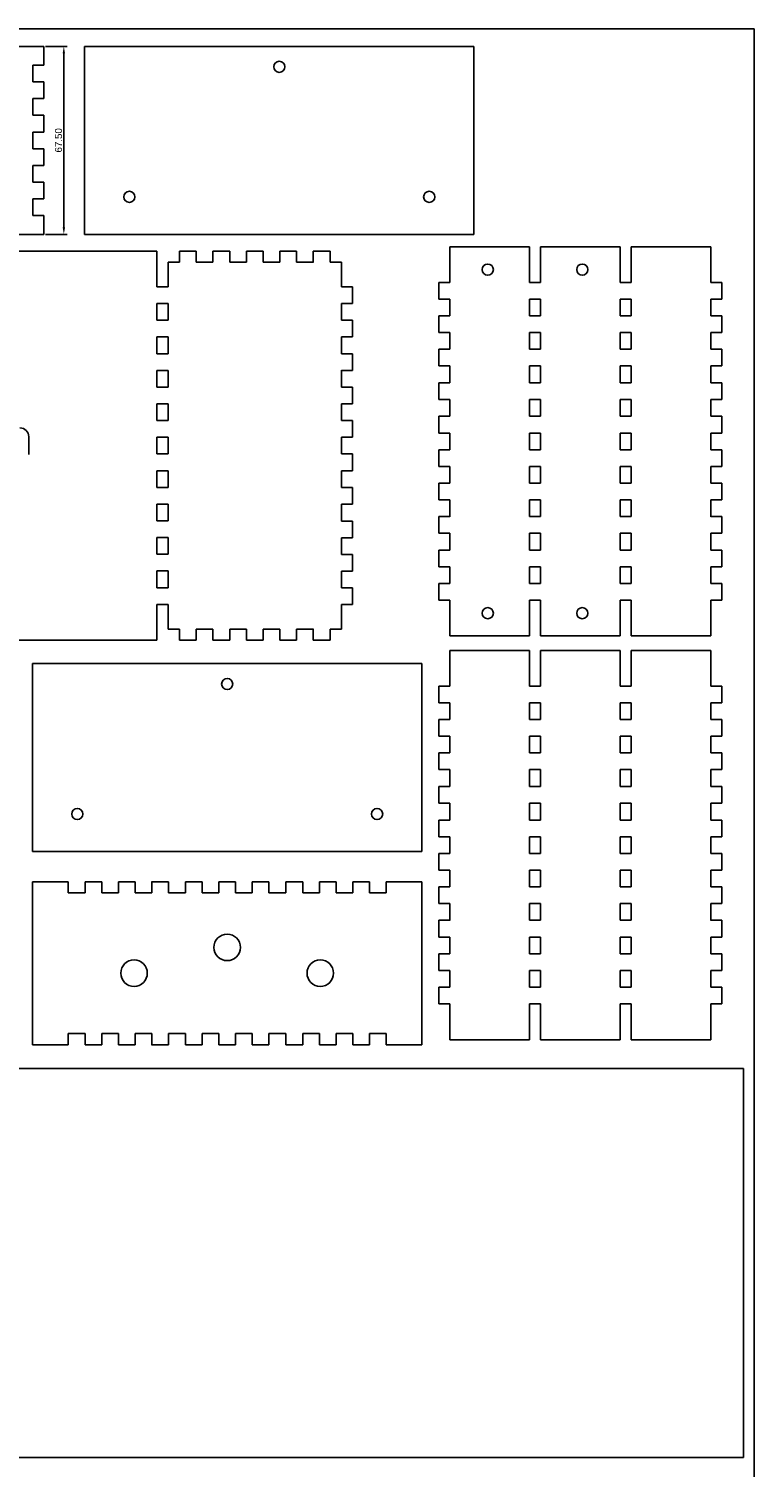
# Model space of a CAD drawing. Extents: x -1616 to -909, y -1826 to -744.
# Tile 4 of 4: x -1170 to -909, y -1260 to -744. Entities that reach past the tile are written whole.
import ezdxf

# ---------------------------------------------------------------- set-up
doc = ezdxf.new("R2010")
doc.units = 0
doc.layers.get('DEFPOINTS').update_dxf_attribs({"linetype": 'CONTINUOUS'})
doc.layers.add('DEFAULT', color=7, linetype='CONTINUOUS')
doc.layers.add('MAKE2D$VISIBLE$LINES', color=7, linetype='CONTINUOUS')
doc.styles.add('ARIAL', font='arial.ttf')
doc.dimstyles.new('ISO-25', dxfattribs={"dimtxt": 2.5, "dimasz": 2.5, "dimexe": 1.25, "dimexo": 0.625, "dimtad": 1, "dimtoh": 1, "dimzin": 1, "dimcen": 2.5, "dimazin": 3, "dimtfac": 1, "dimtix": 1, "dimtmove": 0, "dimatfit": 3})

# ---------------------------------------------------------------- blocks, each defined once
blk = doc.blocks.new('*D1')
at = {"layer": 'DEFAULT', "color": 0}
for p, q in [((-1163.71, -750.1), (-1155.93, -750.1)), ((-1157.18, -752.6), (-1157.18, -815.1)), ((-1163.71, -817.6), (-1155.93, -817.6))]:
    blk.add_line(p, q, dxfattribs=at)
for points in [[(-1156.76, -752.6), (-1157.6, -752.6), (-1157.18, -750.1)], [(-1157.6, -815.1), (-1156.76, -815.1), (-1157.18, -817.6)]]:
    blk.add_solid(points, dxfattribs=at)
at = {"layer": 'DEFPOINTS', "color": 0}
for p in [(-1164.34, -750.1), (-1164.34, -817.6), (-1157.18, -817.6)]:
    blk.add_point(p, dxfattribs=at)
at = {"layer": 'DEFAULT', "color": 0, "linetype": 'CONTINUOUS', "style": 'ARIAL'}
blk.add_text('67.50', height=2.5, rotation=90, dxfattribs=at).set_placement((-1157.85, -788.2))

msp = doc.modelspace()

# ---------------------------------------------------------------- linework, layer by layer
at = {"layer": 'DEFAULT'}
for p, q in [((-909.446, -743.783), (-1616.196, -743.783)), ((-909.446, -1826.255), (-909.446, -743.783)), ((-1164.338, -750.104), (-1164.338, -756.854)), ((-1149.721, -750.104), (-1149.721, -817.604)), ((-1010.021, -750.104), (-1149.721, -750.104)), ((-1010.021, -817.604), (-1010.021, -750.104)), ((-1164.338, -756.854), (-1168.338, -756.854)), ((-1168.338, -756.854), (-1168.338, -762.854)), ((-1168.338, -762.854), (-1164.338, -762.854)), ((-1164.338, -762.854), (-1164.338, -768.854)), ((-1164.338, -768.854), (-1168.338, -768.854)), ((-1168.338, -768.854), (-1168.338, -774.854)), ((-1168.338, -774.854), (-1164.338, -774.854)), ((-1164.338, -774.854), (-1164.338, -780.854)), ((-1164.338, -780.854), (-1168.338, -780.854)), ((-1168.338, -780.854), (-1168.338, -786.854)), ((-1168.338, -786.854), (-1164.338, -786.854)), ((-1164.338, -786.854), (-1164.338, -792.854)), ((-1164.338, -792.854), (-1168.338, -792.854)), ((-1168.338, -792.854), (-1168.338, -798.854)), ((-1168.338, -798.854), (-1164.338, -798.854)), ((-1164.338, -798.854), (-1164.338, -804.854)), ((-1164.338, -804.854), (-1168.338, -804.854)), ((-1168.338, -804.854), (-1168.338, -810.854)), ((-1168.338, -810.854), (-1164.338, -810.854)), ((-1149.721, -817.604), (-1010.021, -817.604)), ((-1123.763, -823.574), (-1123.763, -836.424)), ((-1115.663, -823.574), (-1115.663, -827.574)), ((-1109.663, -823.574), (-1115.663, -823.574)), ((-1109.663, -827.574), (-1109.663, -823.574)), ((-1103.663, -823.574), (-1103.663, -827.574)), ((-1097.663, -823.574), (-1103.663, -823.574)), ((-1097.663, -827.574), (-1097.663, -823.574)), ((-1091.663, -823.574), (-1091.663, -827.574)), ((-1085.663, -823.574), (-1091.663, -823.574)), ((-1085.663, -827.574), (-1085.663, -823.574)), ((-1079.663, -823.574), (-1079.663, -827.574)), ((-1073.663, -823.574), (-1079.663, -823.574)), ((-1073.663, -827.574), (-1073.663, -823.574)), ((-1067.663, -823.574), (-1067.663, -827.574)), ((-1061.663, -823.574), (-1067.663, -823.574)), ((-1061.663, -827.574), (-1061.663, -823.574)), ((-990.101, -822.062), (-1018.635, -822.062)), ((-990.101, -834.812), (-990.101, -822.062)), ((-957.568, -822.062), (-986.101, -822.062)), ((-986.101, -834.812), (-986.101, -822.062)), ((-957.568, -834.812), (-957.568, -822.062)), ((-925.035, -822.062), (-953.568, -822.062)), ((-953.568, -834.812), (-953.568, -822.062)), ((-1103.663, -827.574), (-1109.663, -827.574)), ((-1091.663, -827.574), (-1097.663, -827.574)), ((-1079.663, -827.574), (-1085.663, -827.574)), ((-1119.763, -836.424), (-1123.763, -836.424)), ((-1057.563, -836.424), (-1053.563, -836.424)), ((-1053.563, -836.424), (-1053.563, -842.424)), ((-1022.635, -840.812), (-1022.635, -834.812)), ((-1022.635, -834.812), (-1018.635, -834.812)), ((-986.101, -834.812), (-990.101, -834.812)), ((-953.568, -834.812), (-957.568, -834.812)), ((-921.035, -834.812), (-925.035, -834.812)), ((-921.035, -840.812), (-921.035, -834.812)), ((-1018.635, -840.812), (-1022.635, -840.812)), ((-1018.635, -846.812), (-1018.635, -840.812)), ((-990.101, -846.812), (-990.101, -840.812)), ((-990.101, -840.812), (-986.101, -840.812)), ((-986.101, -846.812), (-986.101, -840.812)), ((-957.568, -846.812), (-957.568, -840.812)), ((-957.568, -840.812), (-953.568, -840.812)), ((-953.568, -846.812), (-953.568, -840.812)), ((-925.035, -846.812), (-925.035, -840.812)), ((-925.035, -840.812), (-921.035, -840.812)), ((-1123.763, -848.424), (-1123.763, -842.424)), ((-1123.763, -842.424), (-1119.763, -842.424)), ((-1119.763, -842.424), (-1119.763, -848.424)), ((-1057.563, -842.424), (-1057.563, -848.424)), ((-1053.563, -842.424), (-1057.563, -842.424)), ((-1022.635, -852.812), (-1022.635, -846.812)), ((-1022.635, -846.812), (-1018.635, -846.812)), ((-986.101, -846.812), (-990.101, -846.812)), ((-953.568, -846.812), (-957.568, -846.812)), ((-921.035, -846.812), (-925.035, -846.812)), ((-921.035, -852.812), (-921.035, -846.812)), ((-1119.763, -848.424), (-1123.763, -848.424)), ((-1057.563, -848.424), (-1053.563, -848.424)), ((-1053.563, -848.424), (-1053.563, -854.424)), ((-1123.763, -860.424), (-1123.763, -854.424)), ((-1123.763, -854.424), (-1119.763, -854.424)), ((-1119.763, -854.424), (-1119.763, -860.424)), ((-1057.563, -854.424), (-1057.563, -860.424)), ((-1053.563, -854.424), (-1057.563, -854.424)), ((-1018.635, -852.812), (-1022.635, -852.812)), ((-1018.635, -858.812), (-1018.635, -852.812)), ((-990.101, -858.812), (-990.101, -852.812)), ((-990.101, -852.812), (-986.101, -852.812)), ((-986.101, -858.812), (-986.101, -852.812)), ((-957.568, -858.812), (-957.568, -852.812)), ((-957.568, -852.812), (-953.568, -852.812)), ((-953.568, -858.812), (-953.568, -852.812)), ((-925.035, -852.812), (-921.035, -852.812)), ((-925.035, -858.812), (-925.035, -852.812)), ((-1119.763, -860.424), (-1123.763, -860.424)), ((-1057.563, -860.424), (-1053.563, -860.424)), ((-1053.563, -860.424), (-1053.563, -866.424)), ((-1022.635, -858.812), (-1018.635, -858.812)), ((-1022.635, -864.812), (-1022.635, -858.812)), ((-986.101, -858.812), (-990.101, -858.812)), ((-953.568, -858.812), (-957.568, -858.812)), ((-921.035, -858.812), (-925.035, -858.812)), ((-921.035, -864.812), (-921.035, -858.812)), ((-1123.763, -872.424), (-1123.763, -866.424)), ((-1123.763, -866.424), (-1119.763, -866.424)), ((-1119.763, -866.424), (-1119.763, -872.424)), ((-1057.563, -866.424), (-1057.563, -872.424)), ((-1053.563, -866.424), (-1057.563, -866.424)), ((-1018.635, -864.812), (-1022.635, -864.812)), ((-990.101, -870.912), (-990.101, -864.812)), ((-990.101, -864.812), (-986.101, -864.812)), ((-986.101, -870.912), (-986.101, -864.812)), ((-957.568, -870.912), (-957.568, -864.812)), ((-957.568, -864.812), (-953.568, -864.812)), ((-953.568, -870.912), (-953.568, -864.812)), ((-925.035, -864.812), (-921.035, -864.812)), ((-1119.763, -872.424), (-1123.763, -872.424)), ((-1057.563, -872.424), (-1053.563, -872.424)), ((-1053.563, -872.424), (-1053.563, -878.424)), ((-1022.635, -876.912), (-1022.635, -870.912)), ((-1022.635, -870.912), (-1018.635, -870.912)), ((-986.101, -870.912), (-990.101, -870.912)), ((-953.568, -870.912), (-957.568, -870.912)), ((-921.035, -870.912), (-925.035, -870.912)), ((-921.035, -876.912), (-921.035, -870.912)), ((-1018.635, -876.912), (-1022.635, -876.912)), ((-1018.635, -882.912), (-1018.635, -876.912)), ((-990.101, -882.912), (-990.101, -876.912)), ((-990.101, -876.912), (-986.101, -876.912)), ((-986.101, -882.912), (-986.101, -876.912)), ((-957.568, -882.912), (-957.568, -876.912)), ((-957.568, -876.912), (-953.568, -876.912)), ((-953.568, -882.912), (-953.568, -876.912)), ((-925.035, -882.912), (-925.035, -876.912)), ((-925.035, -876.912), (-921.035, -876.912)), ((-1123.763, -884.424), (-1123.763, -878.424)), ((-1123.763, -878.424), (-1119.763, -878.424)), ((-1119.763, -878.424), (-1119.763, -884.424)), ((-1057.563, -878.424), (-1057.563, -884.424)), ((-1053.563, -878.424), (-1057.563, -878.424)), ((-1022.635, -888.912), (-1022.635, -882.912)), ((-1022.635, -882.912), (-1018.635, -882.912)), ((-986.101, -882.912), (-990.101, -882.912)), ((-953.568, -882.912), (-957.568, -882.912)), ((-921.035, -882.912), (-925.035, -882.912)), ((-921.035, -888.912), (-921.035, -882.912)), ((-1119.763, -884.424), (-1123.763, -884.424)), ((-1057.563, -884.424), (-1053.563, -884.424)), ((-1053.563, -884.424), (-1053.563, -890.424)), ((-1123.763, -896.424), (-1123.763, -890.424)), ((-1123.763, -890.424), (-1119.763, -890.424)), ((-1119.763, -890.424), (-1119.763, -896.424)), ((-1057.563, -890.424), (-1057.563, -896.424)), ((-1053.563, -890.424), (-1057.563, -890.424)), ((-1018.635, -888.912), (-1022.635, -888.912)), ((-1018.635, -894.912), (-1018.635, -888.912)), ((-990.101, -894.912), (-990.101, -888.912)), ((-990.101, -888.912), (-986.101, -888.912)), ((-986.101, -894.912), (-986.101, -888.912)), ((-957.568, -894.912), (-957.568, -888.912)), ((-957.568, -888.912), (-953.568, -888.912)), ((-953.568, -894.912), (-953.568, -888.912)), ((-925.035, -894.912), (-925.035, -888.912)), ((-925.035, -888.912), (-921.035, -888.912)), ((-1119.763, -896.424), (-1123.763, -896.424)), ((-1057.563, -896.424), (-1053.563, -896.424)), ((-1053.563, -896.424), (-1053.563, -902.424)), ((-1022.635, -900.912), (-1022.635, -894.912)), ((-1022.635, -894.912), (-1018.635, -894.912)), ((-986.101, -894.912), (-990.101, -894.912)), ((-953.568, -894.912), (-957.568, -894.912)), ((-921.035, -894.912), (-925.035, -894.912)), ((-921.035, -900.912), (-921.035, -894.912)), ((-1123.763, -908.424), (-1123.763, -902.424)), ((-1123.763, -902.424), (-1119.763, -902.424)), ((-1119.763, -902.424), (-1119.763, -908.424)), ((-1057.563, -902.424), (-1057.563, -908.424)), ((-1053.563, -902.424), (-1057.563, -902.424)), ((-1018.635, -900.912), (-1022.635, -900.912)), ((-1018.635, -906.912), (-1018.635, -900.912)), ((-990.101, -906.912), (-990.101, -900.912)), ((-990.101, -900.912), (-986.101, -900.912)), ((-986.101, -906.912), (-986.101, -900.912)), ((-957.568, -906.912), (-957.568, -900.912)), ((-957.568, -900.912), (-953.568, -900.912)), ((-953.568, -906.912), (-953.568, -900.912)), ((-925.035, -906.912), (-925.035, -900.912)), ((-925.035, -900.912), (-921.035, -900.912)), ((-1119.763, -908.424), (-1123.763, -908.424)), ((-1057.563, -908.424), (-1053.563, -908.424)), ((-1053.563, -908.424), (-1053.563, -914.424)), ((-1022.635, -912.912), (-1022.635, -906.912)), ((-1022.635, -906.912), (-1018.635, -906.912)), ((-986.101, -906.912), (-990.101, -906.912)), ((-953.568, -906.912), (-957.568, -906.912)), ((-921.035, -906.912), (-925.035, -906.912)), ((-921.035, -912.912), (-921.035, -906.912)), ((-1018.635, -912.912), (-1022.635, -912.912)), ((-1018.635, -918.912), (-1018.635, -912.912)), ((-990.101, -918.912), (-990.101, -912.912)), ((-990.101, -912.912), (-986.101, -912.912)), ((-986.101, -918.912), (-986.101, -912.912)), ((-957.568, -918.912), (-957.568, -912.912)), ((-957.568, -912.912), (-953.568, -912.912)), ((-953.568, -918.912), (-953.568, -912.912)), ((-925.035, -912.912), (-921.035, -912.912)), ((-925.035, -918.912), (-925.035, -912.912)), ((-1123.763, -920.424), (-1123.763, -914.424)), ((-1123.763, -914.424), (-1119.763, -914.424)), ((-1119.763, -914.424), (-1119.763, -920.424)), ((-1053.563, -914.424), (-1057.563, -914.424)), ((-1022.635, -924.912), (-1022.635, -918.912)), ((-1022.635, -918.912), (-1018.635, -918.912)), ((-986.101, -918.912), (-990.101, -918.912)), ((-953.568, -918.912), (-957.568, -918.912)), ((-921.035, -918.912), (-925.035, -918.912)), ((-921.035, -924.912), (-921.035, -918.912)), ((-1119.763, -920.424), (-1123.763, -920.424)), ((-1057.563, -920.524), (-1053.563, -920.524)), ((-1053.563, -920.524), (-1053.563, -926.524)), ((-1123.763, -932.424), (-1123.763, -926.424)), ((-1123.763, -926.424), (-1119.763, -926.424)), ((-1119.763, -926.424), (-1119.763, -932.424)), ((-1057.563, -926.524), (-1057.563, -932.524)), ((-1053.563, -926.524), (-1057.563, -926.524)), ((-1018.635, -924.912), (-1022.635, -924.912)), ((-1018.635, -930.912), (-1018.635, -924.912)), ((-990.101, -930.912), (-990.101, -924.912)), ((-990.101, -924.912), (-986.101, -924.912)), ((-986.101, -930.912), (-986.101, -924.912)), ((-957.568, -930.912), (-957.568, -924.912)), ((-957.568, -924.912), (-953.568, -924.912)), ((-953.568, -930.912), (-953.568, -924.912)), ((-925.035, -930.912), (-925.035, -924.912)), ((-925.035, -924.912), (-921.035, -924.912)), ((-1119.763, -932.424), (-1123.763, -932.424)), ((-1057.563, -932.524), (-1053.563, -932.524)), ((-1053.563, -932.524), (-1053.563, -938.524)), ((-1022.635, -936.912), (-1022.635, -930.912)), ((-1022.635, -930.912), (-1018.635, -930.912)), ((-986.101, -930.912), (-990.101, -930.912)), ((-953.568, -930.912), (-957.568, -930.912)), ((-921.035, -930.912), (-925.035, -930.912)), ((-921.035, -936.912), (-921.035, -930.912)), ((-1123.763, -944.424), (-1123.763, -938.424)), ((-1123.763, -938.424), (-1119.763, -938.424)), ((-1119.763, -938.424), (-1119.763, -944.424)), ((-1057.563, -938.524), (-1057.563, -944.524)), ((-1053.563, -938.524), (-1057.563, -938.524)), ((-1018.635, -936.912), (-1022.635, -936.912)), ((-1018.635, -942.912), (-1018.635, -936.912)), ((-990.101, -942.912), (-990.101, -936.912)), ((-990.101, -936.912), (-986.101, -936.912)), ((-986.101, -942.912), (-986.101, -936.912)), ((-957.568, -942.912), (-957.568, -936.912)), ((-957.568, -936.912), (-953.568, -936.912)), ((-953.568, -942.912), (-953.568, -936.912)), ((-925.035, -942.912), (-925.035, -936.912)), ((-925.035, -936.912), (-921.035, -936.912)), ((-1119.763, -944.424), (-1123.763, -944.424)), ((-1057.563, -944.524), (-1053.563, -944.524)), ((-1053.563, -944.524), (-1053.563, -950.524)), ((-1022.635, -948.912), (-1022.635, -942.912)), ((-1022.635, -942.912), (-1018.635, -942.912)), ((-986.101, -942.912), (-990.101, -942.912)), ((-953.568, -942.912), (-957.568, -942.912)), ((-921.035, -942.912), (-925.035, -942.912)), ((-921.035, -948.912), (-921.035, -942.912)), ((-1018.635, -948.912), (-1022.635, -948.912)), ((-990.101, -961.762), (-990.101, -948.912)), ((-990.101, -948.912), (-986.101, -948.912)), ((-986.101, -961.762), (-986.101, -948.912)), ((-957.568, -961.762), (-957.568, -948.912)), ((-957.568, -948.912), (-953.568, -948.912)), ((-953.568, -961.762), (-953.568, -948.912)), ((-925.035, -948.912), (-921.035, -948.912)), ((-1123.763, -950.424), (-1123.763, -963.274)), ((-1119.763, -950.424), (-1123.763, -950.424)), ((-1053.563, -950.524), (-1057.563, -950.524)), ((-1115.663, -963.274), (-1115.663, -959.274)), ((-1109.663, -959.274), (-1109.663, -963.274)), ((-1103.663, -959.274), (-1109.663, -959.274)), ((-1103.663, -963.274), (-1103.663, -959.274)), ((-1097.663, -959.274), (-1097.663, -963.274)), ((-1091.663, -959.274), (-1097.663, -959.274)), ((-1091.663, -963.274), (-1091.663, -959.274)), ((-1085.663, -959.274), (-1085.663, -963.274)), ((-1079.663, -959.274), (-1085.663, -959.274)), ((-1079.663, -963.274), (-1079.663, -959.274)), ((-1073.663, -959.274), (-1073.663, -963.274)), ((-1067.663, -963.274), (-1067.663, -959.274)), ((-1061.663, -959.274), (-1061.663, -963.274)), ((-1109.663, -963.274), (-1115.663, -963.274)), ((-1097.663, -963.274), (-1103.663, -963.274)), ((-1085.663, -963.274), (-1091.663, -963.274)), ((-1073.663, -963.274), (-1079.663, -963.274)), ((-1061.663, -963.274), (-1067.663, -963.274)), ((-1018.635, -961.762), (-990.101, -961.762)), ((-986.101, -961.762), (-957.568, -961.762)), ((-953.568, -961.762), (-925.035, -961.762)), ((-990.101, -966.989), (-1018.635, -966.989)), ((-990.101, -979.739), (-990.101, -966.989)), ((-957.568, -966.989), (-986.101, -966.989)), ((-986.101, -979.739), (-986.101, -966.989)), ((-957.568, -979.739), (-957.568, -966.989)), ((-925.035, -966.989), (-953.568, -966.989)), ((-953.568, -979.739), (-953.568, -966.989)), ((-1168.422, -971.67), (-1168.422, -1039.17)), ((-1028.722, -971.67), (-1168.422, -971.67)), ((-1028.722, -1039.17), (-1028.722, -971.67)), ((-1022.635, -985.739), (-1022.635, -979.739)), ((-1022.635, -979.739), (-1018.635, -979.739)), ((-986.101, -979.739), (-990.101, -979.739)), ((-953.568, -979.739), (-957.568, -979.739)), ((-921.035, -979.739), (-925.035, -979.739)), ((-921.035, -985.739), (-921.035, -979.739)), ((-1018.635, -985.739), (-1022.635, -985.739)), ((-1018.635, -991.739), (-1018.635, -985.739)), ((-990.101, -991.739), (-990.101, -985.739)), ((-990.101, -985.739), (-986.101, -985.739)), ((-986.101, -991.739), (-986.101, -985.739)), ((-957.568, -991.739), (-957.568, -985.739)), ((-957.568, -985.739), (-953.568, -985.739)), ((-953.568, -991.739), (-953.568, -985.739)), ((-925.035, -991.739), (-925.035, -985.739)), ((-925.035, -985.739), (-921.035, -985.739)), ((-1022.635, -997.739), (-1022.635, -991.739)), ((-1022.635, -991.739), (-1018.635, -991.739)), ((-986.101, -991.739), (-990.101, -991.739)), ((-953.568, -991.739), (-957.568, -991.739)), ((-921.035, -991.739), (-925.035, -991.739)), ((-921.035, -997.739), (-921.035, -991.739)), ((-1018.635, -997.739), (-1022.635, -997.739)), ((-1018.635, -1003.739), (-1018.635, -997.739)), ((-990.101, -1003.739), (-990.101, -997.739)), ((-990.101, -997.739), (-986.101, -997.739)), ((-986.101, -1003.739), (-986.101, -997.739)), ((-957.568, -1003.739), (-957.568, -997.739)), ((-957.568, -997.739), (-953.568, -997.739)), ((-953.568, -1003.739), (-953.568, -997.739)), ((-925.035, -997.739), (-921.035, -997.739)), ((-925.035, -1003.739), (-925.035, -997.739)), ((-1022.635, -1003.739), (-1018.635, -1003.739)), ((-1022.635, -1009.739), (-1022.635, -1003.739)), ((-986.101, -1003.739), (-990.101, -1003.739)), ((-953.568, -1003.739), (-957.568, -1003.739)), ((-921.035, -1003.739), (-925.035, -1003.739)), ((-921.035, -1009.739), (-921.035, -1003.739)), ((-1018.635, -1009.739), (-1022.635, -1009.739)), ((-990.101, -1015.839), (-990.101, -1009.739)), ((-990.101, -1009.739), (-986.101, -1009.739)), ((-986.101, -1015.839), (-986.101, -1009.739)), ((-957.568, -1015.839), (-957.568, -1009.739)), ((-957.568, -1009.739), (-953.568, -1009.739)), ((-953.568, -1015.839), (-953.568, -1009.739)), ((-925.035, -1009.739), (-921.035, -1009.739)), ((-1022.635, -1021.839), (-1022.635, -1015.839)), ((-1022.635, -1015.839), (-1018.635, -1015.839)), ((-986.101, -1015.839), (-990.101, -1015.839)), ((-953.568, -1015.839), (-957.568, -1015.839)), ((-921.035, -1015.839), (-925.035, -1015.839)), ((-921.035, -1021.839), (-921.035, -1015.839)), ((-1018.635, -1021.839), (-1022.635, -1021.839)), ((-1018.635, -1027.839), (-1018.635, -1021.839)), ((-990.101, -1027.839), (-990.101, -1021.839)), ((-990.101, -1021.839), (-986.101, -1021.839)), ((-986.101, -1027.839), (-986.101, -1021.839)), ((-957.568, -1027.839), (-957.568, -1021.839)), ((-957.568, -1021.839), (-953.568, -1021.839)), ((-953.568, -1027.839), (-953.568, -1021.839)), ((-925.035, -1027.839), (-925.035, -1021.839)), ((-925.035, -1021.839), (-921.035, -1021.839)), ((-1022.635, -1033.839), (-1022.635, -1027.839)), ((-1022.635, -1027.839), (-1018.635, -1027.839)), ((-986.101, -1027.839), (-990.101, -1027.839)), ((-953.568, -1027.839), (-957.568, -1027.839)), ((-921.035, -1027.839), (-925.035, -1027.839)), ((-921.035, -1033.839), (-921.035, -1027.839)), ((-1018.635, -1033.839), (-1022.635, -1033.839)), ((-1018.635, -1039.839), (-1018.635, -1033.839)), ((-990.101, -1039.839), (-990.101, -1033.839)), ((-990.101, -1033.839), (-986.101, -1033.839)), ((-986.101, -1039.839), (-986.101, -1033.839)), ((-957.568, -1039.839), (-957.568, -1033.839)), ((-957.568, -1033.839), (-953.568, -1033.839)), ((-953.568, -1039.839), (-953.568, -1033.839)), ((-925.035, -1039.839), (-925.035, -1033.839)), ((-925.035, -1033.839), (-921.035, -1033.839)), ((-1168.422, -1039.17), (-1028.722, -1039.17)), ((-1022.635, -1045.839), (-1022.635, -1039.839)), ((-1022.635, -1039.839), (-1018.635, -1039.839)), ((-986.101, -1039.839), (-990.101, -1039.839)), ((-953.568, -1039.839), (-957.568, -1039.839)), ((-921.035, -1039.839), (-925.035, -1039.839)), ((-921.035, -1045.839), (-921.035, -1039.839)), ((-1018.635, -1045.839), (-1022.635, -1045.839)), ((-1018.635, -1051.839), (-1018.635, -1045.839)), ((-990.101, -1051.839), (-990.101, -1045.839)), ((-990.101, -1045.839), (-986.101, -1045.839)), ((-986.101, -1051.839), (-986.101, -1045.839)), ((-957.568, -1051.839), (-957.568, -1045.839)), ((-957.568, -1045.839), (-953.568, -1045.839)), ((-953.568, -1051.839), (-953.568, -1045.839)), ((-925.035, -1051.839), (-925.035, -1045.839)), ((-925.035, -1045.839), (-921.035, -1045.839)), ((-1113.572, -1050.026), (-1107.572, -1050.026)), ((-1101.572, -1050.026), (-1095.572, -1050.026)), ((-1095.572, -1050.026), (-1095.572, -1054.026)), ((-1089.572, -1054.026), (-1089.572, -1050.026)), ((-1089.572, -1050.026), (-1083.572, -1050.026)), ((-1089.572, -1050.026), (-1083.572, -1050.026)), ((-1083.572, -1050.026), (-1083.572, -1054.026)), ((-1077.572, -1054.026), (-1077.572, -1050.026)), ((-1077.572, -1050.026), (-1071.472, -1050.026)), ((-1071.472, -1050.026), (-1071.472, -1054.026)), ((-1065.472, -1054.026), (-1065.472, -1050.026)), ((-1065.472, -1050.026), (-1059.472, -1050.026)), ((-1059.472, -1050.026), (-1065.472, -1050.026)), ((-1053.472, -1050.026), (-1047.472, -1050.026)), ((-1022.635, -1057.839), (-1022.635, -1051.839)), ((-1022.635, -1051.839), (-1018.635, -1051.839)), ((-986.101, -1051.839), (-990.101, -1051.839)), ((-953.568, -1051.839), (-957.568, -1051.839)), ((-921.035, -1051.839), (-925.035, -1051.839)), ((-921.035, -1057.839), (-921.035, -1051.839)), ((-1095.572, -1054.026), (-1089.572, -1054.026)), ((-1083.572, -1054.026), (-1077.572, -1054.026)), ((-1071.472, -1054.026), (-1065.472, -1054.026)), ((-1018.635, -1057.839), (-1022.635, -1057.839)), ((-1018.635, -1063.839), (-1018.635, -1057.839)), ((-990.101, -1063.839), (-990.101, -1057.839)), ((-990.101, -1057.839), (-986.101, -1057.839)), ((-986.101, -1063.839), (-986.101, -1057.839)), ((-957.568, -1063.839), (-957.568, -1057.839)), ((-957.568, -1057.839), (-953.568, -1057.839)), ((-953.568, -1063.839), (-953.568, -1057.839)), ((-925.035, -1057.839), (-921.035, -1057.839)), ((-925.035, -1063.839), (-925.035, -1057.839)), ((-1022.635, -1069.839), (-1022.635, -1063.839)), ((-1022.635, -1063.839), (-1018.635, -1063.839)), ((-986.101, -1063.839), (-990.101, -1063.839)), ((-953.568, -1063.839), (-957.568, -1063.839)), ((-921.035, -1063.839), (-925.035, -1063.839)), ((-921.035, -1069.839), (-921.035, -1063.839)), ((-1018.635, -1069.839), (-1022.635, -1069.839)), ((-1018.635, -1075.839), (-1018.635, -1069.839)), ((-990.101, -1075.839), (-990.101, -1069.839)), ((-990.101, -1069.839), (-986.101, -1069.839)), ((-986.101, -1075.839), (-986.101, -1069.839)), ((-957.568, -1075.839), (-957.568, -1069.839)), ((-957.568, -1069.839), (-953.568, -1069.839)), ((-953.568, -1075.839), (-953.568, -1069.839)), ((-925.035, -1075.839), (-925.035, -1069.839)), ((-925.035, -1069.839), (-921.035, -1069.839)), ((-1022.635, -1081.839), (-1022.635, -1075.839)), ((-1022.635, -1075.839), (-1018.635, -1075.839)), ((-986.101, -1075.839), (-990.101, -1075.839)), ((-953.568, -1075.839), (-957.568, -1075.839)), ((-921.035, -1075.839), (-925.035, -1075.839)), ((-921.035, -1081.839), (-921.035, -1075.839)), ((-1018.635, -1081.839), (-1022.635, -1081.839)), ((-1018.635, -1087.839), (-1018.635, -1081.839)), ((-990.101, -1087.839), (-990.101, -1081.839)), ((-990.101, -1081.839), (-986.101, -1081.839)), ((-986.101, -1087.839), (-986.101, -1081.839)), ((-957.568, -1087.839), (-957.568, -1081.839)), ((-957.568, -1081.839), (-953.568, -1081.839)), ((-953.568, -1087.839), (-953.568, -1081.839)), ((-925.035, -1087.839), (-925.035, -1081.839)), ((-925.035, -1081.839), (-921.035, -1081.839)), ((-1022.635, -1093.839), (-1022.635, -1087.839)), ((-1022.635, -1087.839), (-1018.635, -1087.839)), ((-986.101, -1087.839), (-990.101, -1087.839)), ((-953.568, -1087.839), (-957.568, -1087.839)), ((-921.035, -1087.839), (-925.035, -1087.839)), ((-921.035, -1093.839), (-921.035, -1087.839)), ((-1018.635, -1093.839), (-1022.635, -1093.839)), ((-990.101, -1106.689), (-990.101, -1093.839)), ((-990.101, -1093.839), (-986.101, -1093.839)), ((-986.101, -1106.689), (-986.101, -1093.839)), ((-957.568, -1106.689), (-957.568, -1093.839)), ((-957.568, -1093.839), (-953.568, -1093.839)), ((-953.568, -1106.689), (-953.568, -1093.839)), ((-925.035, -1093.839), (-921.035, -1093.839)), ((-1095.572, -1108.526), (-1095.572, -1104.526)), ((-1095.572, -1104.526), (-1089.572, -1104.526)), ((-1089.572, -1104.526), (-1089.572, -1108.526)), ((-1083.572, -1108.526), (-1083.572, -1104.526)), ((-1083.572, -1104.526), (-1077.572, -1104.526)), ((-1077.572, -1104.526), (-1077.572, -1108.526)), ((-1071.472, -1108.526), (-1071.472, -1104.526)), ((-1071.472, -1104.526), (-1065.472, -1104.526)), ((-1065.472, -1104.526), (-1065.472, -1108.526)), ((-1101.572, -1108.526), (-1095.572, -1108.526)), ((-1089.572, -1108.526), (-1083.572, -1108.526)), ((-1089.572, -1108.526), (-1083.572, -1108.526)), ((-1077.572, -1108.526), (-1071.472, -1108.526)), ((-1065.472, -1108.526), (-1059.472, -1108.526)), ((-1059.472, -1108.526), (-1065.472, -1108.526)), ((-1053.472, -1108.526), (-1047.472, -1108.526)), ((-1018.635, -1106.689), (-990.101, -1106.689)), ((-986.101, -1106.689), (-957.568, -1106.689)), ((-953.568, -1106.689), (-925.035, -1106.689)), ((-1607.138, -1116.985, 558.8), (-913.338, -1116.985, 558.8)), ((-913.338, -1116.985, 558.8), (-913.338, -1256.685, 558.8)), ((-913.338, -1256.685, 558.8), (-1607.138, -1256.685, 558.8))]:
    msp.add_line(p, q, dxfattribs=at)
for centre in [(-1079.871, -757.44), (-1133.67, -804.128), (-1026.072, -804.128), (-1005.052, -830.239), (-971.15, -830.239), (-1005.052, -953.585), (-971.15, -953.585), (-1098.572, -979.006), (-1152.371, -1025.694), (-1044.773, -1025.694)]:
    msp.add_circle(centre, 2, dxfattribs=at)
at = {"layer": 'MAKE2D$VISIBLE$LINES'}
for p, q in [((-1164.338, -750.104), (-1304.038, -750.104)), ((-1164.338, -817.604), (-1164.338, -810.854)), ((-1177.088, -817.604), (-1164.338, -817.604)), ((-1123.763, -823.574), (-1542.163, -823.574)), ((-1018.635, -834.812), (-1018.635, -822.062)), ((-990.101, -834.812), (-990.101, -822.062)), ((-957.568, -834.812), (-957.568, -822.062)), ((-925.035, -834.812), (-925.035, -822.062)), ((-1119.763, -827.574), (-1115.663, -827.574)), ((-1119.763, -827.574), (-1119.763, -836.424)), ((-1109.663, -827.574), (-1103.663, -827.574)), ((-1097.663, -827.574), (-1091.663, -827.574)), ((-1085.663, -827.574), (-1079.663, -827.574)), ((-1073.663, -827.574), (-1067.563, -827.574)), ((-1061.664, -827.574), (-1057.563, -827.574)), ((-1057.563, -827.574), (-1057.563, -836.424)), ((-1018.635, -840.812), (-1018.635, -846.812)), ((-925.035, -840.812), (-925.035, -846.812)), ((-1057.563, -848.424), (-1057.563, -842.424)), ((-1057.563, -860.424), (-1057.563, -854.424)), ((-1018.635, -852.812), (-1018.635, -858.812)), ((-925.035, -852.812), (-925.035, -858.812)), ((-1057.563, -872.424), (-1057.563, -866.324)), ((-1057.563, -872.424), (-1057.563, -866.424)), ((-1018.635, -864.812), (-1018.635, -870.912)), ((-925.035, -864.812), (-925.035, -870.912)), ((-1018.635, -876.912), (-1018.635, -882.912)), ((-925.035, -876.912), (-925.035, -882.912)), ((-1057.563, -884.424), (-1057.563, -878.424)), ((-1169.763, -890.249), (-1169.763, -896.599)), ((-1057.563, -896.424), (-1057.563, -890.424)), ((-1018.635, -888.912), (-1018.635, -894.912)), ((-925.035, -888.912), (-925.035, -894.912)), ((-1057.563, -908.424), (-1057.563, -902.424)), ((-1018.635, -900.912), (-1018.635, -906.912)), ((-925.035, -900.912), (-925.035, -906.912)), ((-1018.635, -912.912), (-1018.635, -919.012)), ((-1018.635, -912.912), (-1018.635, -918.912)), ((-925.035, -912.912), (-925.035, -919.012)), ((-925.035, -912.912), (-925.035, -918.912)), ((-1057.563, -920.524), (-1057.563, -914.424)), ((-1057.563, -932.524), (-1057.563, -926.524)), ((-1018.635, -924.912), (-1018.635, -930.912)), ((-925.035, -924.912), (-925.035, -930.912)), ((-1057.563, -944.524), (-1057.563, -938.524)), ((-1018.635, -936.912), (-1018.635, -942.912)), ((-925.035, -936.912), (-925.035, -942.912)), ((-1018.635, -961.762), (-1018.635, -948.912)), ((-990.101, -961.762), (-990.101, -948.912)), ((-957.568, -961.762), (-957.568, -948.912)), ((-925.035, -961.762), (-925.035, -948.912)), ((-1119.763, -959.274), (-1119.763, -950.424)), ((-1057.563, -950.524), (-1057.563, -959.274)), ((-1119.763, -959.274), (-1115.663, -959.274)), ((-1109.663, -959.274), (-1103.663, -959.274)), ((-1097.663, -959.274), (-1091.663, -959.274)), ((-1085.663, -959.274), (-1079.663, -959.274)), ((-1073.663, -959.274), (-1067.563, -959.274)), ((-1061.664, -959.274), (-1057.563, -959.274)), ((-1542.163, -963.274), (-1123.763, -963.274)), ((-1018.635, -979.739), (-1018.635, -966.989)), ((-990.101, -979.739), (-990.101, -966.989)), ((-957.568, -979.739), (-957.568, -966.989)), ((-925.035, -979.739), (-925.035, -966.989)), ((-1018.635, -985.739), (-1018.635, -991.739)), ((-925.035, -985.739), (-925.035, -991.739)), ((-1018.635, -997.739), (-1018.635, -1003.739)), ((-925.035, -997.739), (-925.035, -1003.739)), ((-1018.635, -1009.739), (-1018.635, -1015.839)), ((-925.035, -1009.739), (-925.035, -1015.839)), ((-1018.635, -1021.839), (-1018.635, -1027.839)), ((-925.035, -1021.839), (-925.035, -1027.839)), ((-1018.635, -1033.839), (-1018.635, -1039.839)), ((-925.035, -1033.839), (-925.035, -1039.839)), ((-1018.635, -1045.839), (-1018.635, -1051.839)), ((-925.035, -1045.839), (-925.035, -1051.839)), ((-1155.572, -1050.026), (-1168.422, -1050.026)), ((-1168.422, -1050.026), (-1168.422, -1108.526)), ((-1155.572, -1054.026), (-1155.572, -1050.026)), ((-1143.572, -1050.026), (-1149.572, -1050.026)), ((-1149.572, -1050.026), (-1149.572, -1054.026)), ((-1143.572, -1050.026), (-1149.572, -1050.026)), ((-1143.572, -1054.026), (-1143.572, -1050.026)), ((-1131.572, -1050.026), (-1137.572, -1050.026)), ((-1137.572, -1050.026), (-1137.572, -1054.026)), ((-1131.572, -1050.026), (-1137.572, -1050.026)), ((-1131.572, -1054.026), (-1131.572, -1050.026)), ((-1125.672, -1050.026), (-1119.572, -1050.026)), ((-1125.572, -1050.026), (-1119.572, -1050.026)), ((-1119.572, -1050.026), (-1125.572, -1050.026)), ((-1125.572, -1050.026), (-1125.572, -1054.026)), ((-1119.572, -1050.026), (-1119.572, -1054.026)), ((-1113.572, -1054.026), (-1113.572, -1050.026)), ((-1113.572, -1050.026), (-1107.572, -1050.026)), ((-1107.572, -1050.026), (-1107.572, -1054.026)), ((-1101.572, -1054.026), (-1101.572, -1050.026)), ((-1101.572, -1050.026), (-1095.572, -1050.026)), ((-1059.472, -1054.026), (-1059.472, -1050.026)), ((-1047.472, -1050.026), (-1053.472, -1050.026)), ((-1053.472, -1050.026), (-1053.472, -1054.026)), ((-1047.472, -1054.026), (-1047.472, -1050.026)), ((-1028.722, -1050.026), (-1041.472, -1050.026)), ((-1041.472, -1050.026), (-1041.472, -1054.026)), ((-1028.722, -1108.526), (-1028.722, -1050.026)), ((-1149.572, -1054.026), (-1155.572, -1054.026)), ((-1137.572, -1054.026), (-1143.572, -1054.026)), ((-1125.572, -1054.026), (-1131.572, -1054.026)), ((-1119.572, -1054.026), (-1113.572, -1054.026)), ((-1107.572, -1054.026), (-1101.572, -1054.026)), ((-1053.472, -1054.026), (-1059.472, -1054.026)), ((-1041.472, -1054.026), (-1047.472, -1054.026)), ((-1018.635, -1057.839), (-1018.635, -1063.939)), ((-1018.635, -1057.839), (-1018.635, -1063.839)), ((-925.035, -1057.839), (-925.035, -1063.939)), ((-925.035, -1057.839), (-925.035, -1063.839)), ((-1018.635, -1069.839), (-1018.635, -1075.839)), ((-925.035, -1069.839), (-925.035, -1075.839)), ((-1018.635, -1081.839), (-1018.635, -1087.839)), ((-925.035, -1081.839), (-925.035, -1087.839)), ((-1018.635, -1106.689), (-1018.635, -1093.839)), ((-990.101, -1106.689), (-990.101, -1093.839)), ((-957.568, -1106.689), (-957.568, -1093.839)), ((-925.035, -1106.689), (-925.035, -1093.839)), ((-1155.572, -1108.526), (-1155.572, -1104.526)), ((-1155.572, -1104.526), (-1149.572, -1104.526)), ((-1149.572, -1104.526), (-1149.572, -1108.526)), ((-1143.572, -1108.526), (-1143.572, -1104.526)), ((-1143.572, -1104.526), (-1137.572, -1104.526)), ((-1137.572, -1104.526), (-1137.572, -1108.526)), ((-1131.572, -1108.526), (-1131.572, -1104.526)), ((-1131.572, -1104.526), (-1125.572, -1104.526)), ((-1125.572, -1104.526), (-1125.572, -1108.526)), ((-1119.572, -1108.526), (-1119.572, -1104.526)), ((-1119.572, -1104.526), (-1113.572, -1104.526)), ((-1113.572, -1104.526), (-1113.572, -1108.526)), ((-1107.572, -1108.526), (-1107.572, -1104.526)), ((-1107.572, -1104.526), (-1101.572, -1104.526)), ((-1101.572, -1104.526), (-1101.572, -1108.526)), ((-1059.472, -1108.526), (-1059.472, -1104.526)), ((-1059.472, -1104.526), (-1053.472, -1104.526)), ((-1053.472, -1104.526), (-1053.472, -1108.526)), ((-1047.472, -1108.526), (-1047.472, -1104.526)), ((-1047.472, -1104.526), (-1041.472, -1104.526)), ((-1041.472, -1104.526), (-1041.472, -1108.526)), ((-1168.422, -1108.526), (-1155.572, -1108.526)), ((-1149.572, -1108.526), (-1143.572, -1108.526)), ((-1143.572, -1108.526), (-1149.572, -1108.526)), ((-1137.572, -1108.526), (-1131.572, -1108.526)), ((-1131.572, -1108.526), (-1137.572, -1108.526)), ((-1125.672, -1108.526), (-1119.572, -1108.526)), ((-1119.572, -1108.526), (-1125.572, -1108.526)), ((-1125.572, -1108.526), (-1119.572, -1108.526)), ((-1113.572, -1108.526), (-1107.572, -1108.526)), ((-1107.572, -1108.526), (-1113.572, -1108.526)), ((-1101.572, -1108.526), (-1095.572, -1108.526)), ((-1053.472, -1108.526), (-1047.472, -1108.526)), ((-1041.472, -1108.526), (-1028.722, -1108.526))]:
    msp.add_line(p, q, dxfattribs=at)
for centre, radius in [((-1098.572, -1073.55), 4.762), ((-1131.999, -1082.796), 4.763), ((-1065.146, -1082.796), 4.763)]:
    msp.add_circle(centre, radius, dxfattribs=at)
msp.add_arc((-1172.938, -890.249), 3.175, 360, 90, dxfattribs=at)

# ---------------------------------------------------------------- dimensions: what is measured, and where the dimension line sits
at = {"layer": 'DEFAULT'}
dim = msp.add_linear_dim(base=(-1157.18, -817.604), p1=(-1164.338, -750.104), p2=(-1164.338, -817.604), angle=90, dimstyle='ISO-25', dxfattribs=at)
dim.commit()
dim.dimension.update_dxf_attribs({"geometry": '*D1', "text_midpoint": (-1159.081, -783.854)})

doc.saveas('drawing.dxf')
